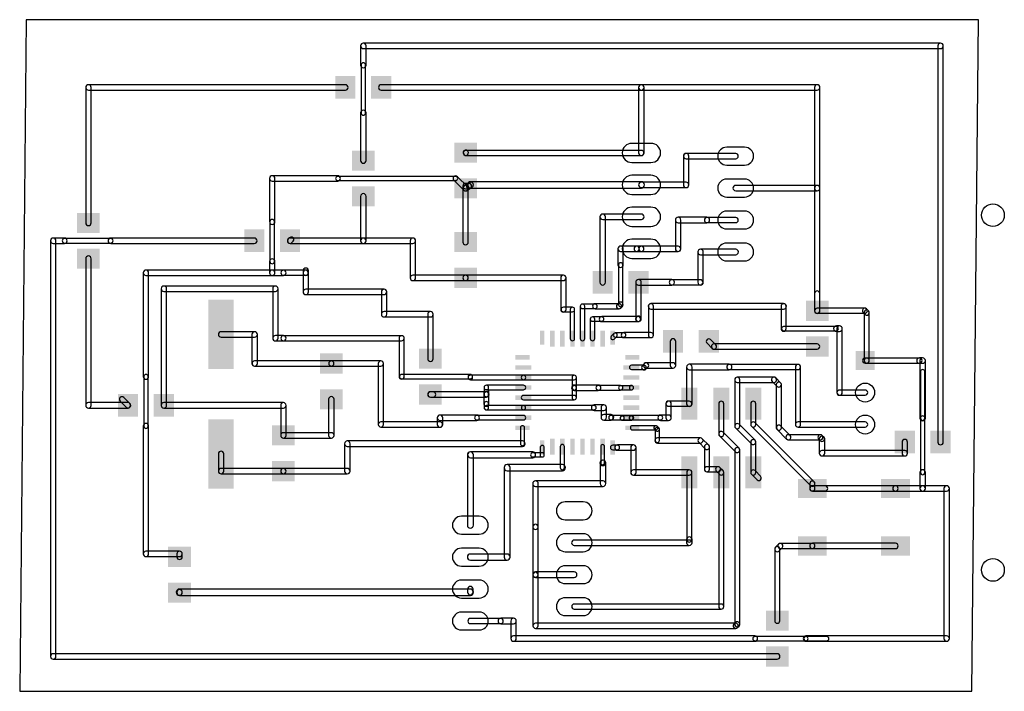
# Model space of a CAD drawing. Extents: x 20.4 to 98.7, y 27.1 to 80.4.
import ezdxf

# ---------------------------------------------------------------- set-up
doc = ezdxf.new("R2010")
doc.units = 0
for name, color, linetype in [('1', 12, 'CONTINUOUS'), ('17', 110, 'CONTINUOUS'), ('20', 31, 'CONTINUOUS')]:
    doc.layers.add(name, color=color, linetype=linetype)

# ---------------------------------------------------------------- blocks, each defined once
blk = doc.blocks.new('RECT')
blk.add_solid([(-0.5, -0.5), (0.5, -0.5), (-0.5, 0.5), (0.5, 0.5)])
blk = doc.blocks.new('LONGP100')
blk.add_lwpolyline([(-0.5, -0.5), (0.5, -0.5, 1), (0.5, 0.5), (-0.5, 0.5, 1)], format="xyb", close=True)
blk = doc.blocks.new('SQUAREP')
blk.add_solid([(-0.5, -0.5), (0.5, -0.5), (-0.5, 0.5), (0.5, 0.5)])
blk = doc.blocks.new('ROUNDP')
blk.add_circle((0, 0), 0.5)

msp = doc.modelspace()

# ---------------------------------------------------------------- linework, layer by layer
at = {"layer": '1'}
for points in [[(47.5361, 78.359), (47.5361, 76.835, 1), (47.9679, 76.835), (47.9679, 78.359, 1)], [(47.752, 78.1431), (93.624, 78.1431, 1), (93.624, 78.5749), (47.752, 78.5749, 1)], [(93.4081, 78.359), (93.4081, 46.863, 1), (93.8399, 46.863), (93.8399, 78.359, 1)], [(47.5742, 76.835), (47.5742, 73.025, 1), (47.9298, 73.025), (47.9298, 76.835, 1)], [(46.33, 75.2729), (25.908, 75.2729, 1), (25.908, 74.8411), (46.33, 74.8411, 1)], [(25.6921, 75.057), (25.6921, 64.287, 1), (26.1239, 64.287), (26.1239, 75.057, 1)], [(49.174, 74.8411), (69.85, 74.8411, 1), (69.85, 75.2729), (49.174, 75.2729, 1)], [(69.6341, 75.057), (69.6341, 69.85, 1), (70.0659, 69.85), (70.0659, 75.057, 1)], [(69.85, 74.8411), (83.82, 74.8411, 1), (83.82, 75.2729), (69.85, 75.2729, 1)], [(83.6041, 75.057), (83.6041, 67.056, 1), (84.0359, 67.056), (84.0359, 75.057, 1)], [(47.5361, 73.025), (47.5361, 69.24, 1), (47.9679, 69.24), (47.9679, 73.025, 1)], [(56.0542, 69.9848), (56.032, 70.0098, 1), (55.728, 69.7402), (55.7501, 69.7152, 1)], [(69.85, 70.0532), (55.9022, 70.0532, 1), (55.9022, 69.6468), (69.85, 69.6468, 1)], [(73.6219, 67.31), (73.6219, 69.596, 1), (73.1901, 69.596), (73.1901, 67.31, 1)], [(73.406, 69.3928), (77.343, 69.3928, 1), (77.343, 69.7992), (73.406, 69.7992, 1)], [(40.2971, 67.818), (40.2971, 64.389, 1), (40.7289, 64.389), (40.7289, 67.818, 1)], [(40.513, 67.6021), (45.72, 67.6021, 1), (45.72, 68.0339), (40.513, 68.0339, 1)], [(45.72, 67.6529), (55.093, 67.6529, 1), (55.093, 67.9831), (45.72, 67.9831, 1)], [(54.9493, 67.6743), (55.7363, 66.8873, 1), (56.0237, 67.1747), (55.2367, 67.9617, 1)], [(56.0959, 62.763), (56.0959, 67.213, 1), (55.6641, 67.213), (55.6641, 62.763, 1)], [(55.88, 66.9971), (56.1552, 66.9971, 1), (56.1552, 67.4289), (55.88, 67.4289, 1)], [(56.0431, 67.3825), (55.7679, 67.2005, 1), (55.9921, 66.8615), (56.2672, 67.0435, 1)], [(56.1898, 67.4795), (56.0431, 67.3825, 1), (56.2672, 67.0435), (56.414, 67.1405, 1)], [(69.85, 67.564), (56.3019, 67.564, 1), (56.3019, 67.056), (69.85, 67.056, 1)], [(69.85, 67.0941), (73.406, 67.0941, 1), (73.406, 67.5259), (69.85, 67.5259, 1)], [(47.5361, 66.396), (47.5361, 62.865, 1), (47.9679, 62.865), (47.9679, 66.396, 1)], [(77.343, 66.8401), (83.82, 66.8401, 1), (83.82, 67.2719), (77.343, 67.2719, 1)], [(83.6041, 67.056), (83.6041, 57.302, 1), (84.0359, 57.302), (84.0359, 67.056, 1)], [(69.85, 64.9859), (66.777, 64.9859, 1), (66.777, 64.5541), (69.85, 64.5541, 1)], [(66.5611, 64.77), (66.5611, 59.563, 1), (66.9929, 59.563), (66.9929, 64.77, 1)], [(40.3352, 64.389), (40.3352, 61.214, 1), (40.6908, 61.214), (40.6908, 64.389, 1)], [(72.9869, 62.23), (72.9869, 64.516, 1), (72.5551, 64.516), (72.5551, 62.23, 1)], [(72.771, 64.3001), (75.057, 64.3001, 1), (75.057, 64.7319), (72.771, 64.7319, 1)], [(77.343, 64.7192), (75.057, 64.7192, 1), (75.057, 64.3128), (77.343, 64.3128, 1)], [(23.3299, 29.82), (23.3299, 62.865, 1), (22.8981, 62.865), (22.8981, 29.82, 1)], [(24.003, 63.0809), (23.114, 63.0809, 1), (23.114, 62.6491), (24.003, 62.6491, 1)], [(27.686, 63.0428), (24.003, 63.0428, 1), (24.003, 62.6872), (27.686, 62.6872, 1)], [(39.091, 63.0809), (27.686, 63.0809, 1), (27.686, 62.6491), (39.091, 62.6491, 1)], [(41.935, 62.6491), (47.752, 62.6491, 1), (47.752, 63.0809), (41.935, 63.0809, 1)], [(41.8933, 63.1107), (41.7913, 63.0087, 1), (42.0787, 62.7213), (42.1807, 62.8233, 1)], [(47.752, 62.6491), (51.689, 62.6491, 1), (51.689, 63.0809), (47.752, 63.0809, 1)], [(51.4731, 62.865), (51.4731, 59.919, 1), (51.9049, 59.919), (51.9049, 62.865, 1)], [(68.4149, 60.96), (68.4149, 62.23, 1), (67.9831, 62.23), (67.9831, 60.96, 1)], [(68.199, 62.0141), (69.469, 62.0141, 1), (69.469, 62.4459), (68.199, 62.4459, 1)], [(69.469, 62.0268), (69.85, 62.0268, 1), (69.85, 62.4332), (69.469, 62.4332, 1)], [(72.771, 62.4332), (69.85, 62.4332, 1), (69.85, 62.0268), (72.771, 62.0268, 1)], [(74.7649, 59.563), (74.7649, 61.976, 1), (74.3331, 61.976), (74.3331, 59.563, 1)], [(74.549, 61.7601), (77.343, 61.7601, 1), (77.343, 62.1919), (74.549, 62.1919, 1)], [(26.1239, 49.784), (26.1239, 61.443, 1), (25.6921, 61.443), (25.6921, 49.784, 1)], [(40.2971, 61.214), (40.2971, 60.325, 1), (40.7289, 60.325), (40.7289, 61.214, 1)], [(68.3641, 57.785), (68.3641, 60.96, 1), (68.0339, 60.96), (68.0339, 57.785, 1)], [(40.513, 60.5409), (30.48, 60.5409, 1), (30.48, 60.1091), (40.513, 60.1091, 1)], [(30.2641, 60.325), (30.2641, 52.07, 1), (30.6959, 52.07), (30.6959, 60.325, 1)], [(41.402, 60.5409), (40.513, 60.5409, 1), (40.513, 60.1091), (41.402, 60.1091, 1)], [(43.18, 60.5282), (41.402, 60.5282, 1), (41.402, 60.1218), (43.18, 60.1218, 1)], [(43.3959, 60.325), (43.3959, 60.477, 1), (42.9641, 60.477), (42.9641, 60.325, 1)], [(42.9641, 60.325), (42.9641, 58.801, 1), (43.3959, 58.801), (43.3959, 60.325, 1)], [(51.689, 59.7031), (55.88, 59.7031, 1), (55.88, 60.1349), (51.689, 60.1349, 1)], [(55.88, 59.7031), (63.652, 59.7031, 1), (63.652, 60.1349), (55.88, 60.1349, 1)], [(63.8679, 57.404), (63.8679, 59.919, 1), (63.4361, 59.919), (63.4361, 57.404, 1)], [(69.621, 59.3471), (72.263, 59.3471, 1), (72.263, 59.7789), (69.621, 59.7789, 1)], [(69.8369, 56.667), (69.8369, 59.563, 1), (69.4051, 59.563), (69.4051, 56.667, 1)], [(72.263, 59.3598), (74.549, 59.3598, 1), (74.549, 59.7662), (72.263, 59.7662, 1)], [(31.6861, 59.055), (31.6861, 49.784, 1), (32.1179, 49.784), (32.1179, 59.055, 1)], [(40.767, 59.2709), (31.902, 59.2709, 1), (31.902, 58.8391), (40.767, 58.8391, 1)], [(40.9829, 55.118), (40.9829, 59.055, 1), (40.5511, 59.055), (40.5511, 55.118, 1)], [(43.18, 58.5851), (49.403, 58.5851, 1), (49.403, 59.0169), (43.18, 59.0169, 1)], [(49.1871, 58.801), (49.1871, 57.023, 1), (49.6189, 57.023), (49.6189, 58.801, 1)], [(83.6168, 58.674), (83.6168, 57.302, 1), (84.0232, 57.302), (84.0232, 58.674, 1)], [(68.2157, 57.5143), (68.3427, 57.6413, 1), (68.0553, 57.9287), (67.9283, 57.8017, 1)], [(49.403, 56.8071), (53.086, 56.8071, 1), (53.086, 57.2389), (49.403, 57.2389, 1)], [(52.8701, 57.023), (52.8701, 53.492, 1), (53.3019, 53.492), (53.3019, 57.023, 1)], [(64.37, 57.5818), (63.652, 57.5818, 1), (63.652, 57.2262), (64.37, 57.2262, 1)], [(64.5478, 55.0926), (64.5478, 57.404, 1), (64.1922, 57.404), (64.1922, 55.0926, 1)], [(65.3478, 55.0926), (65.3478, 57.658, 1), (64.9922, 57.658), (64.9922, 55.0926, 1)], [(65.17, 57.4802), (66.167, 57.4802, 1), (66.167, 57.8358), (65.17, 57.8358, 1)], [(66.167, 57.4548), (68.072, 57.4548, 1), (68.072, 57.8612), (66.167, 57.8612, 1)], [(70.612, 57.4421), (81.153, 57.4421, 1), (81.153, 57.8739), (70.612, 57.8739, 1)], [(70.8152, 55.372), (70.8152, 57.658, 1), (70.4088, 57.658), (70.4088, 55.372, 1)], [(80.9498, 57.658), (80.9498, 55.88, 1), (81.3562, 55.88), (81.3562, 57.658, 1)], [(83.82, 57.0988), (87.605, 57.0988, 1), (87.605, 57.5052), (83.82, 57.5052, 1)], [(87.4613, 57.1583), (87.6133, 57.0063, 1), (87.9007, 57.2937), (87.7487, 57.4457, 1)], [(87.5538, 57.15), (87.5538, 53.34, 1), (87.9602, 53.34), (87.9602, 57.15, 1)], [(66.1478, 55.0926), (66.1478, 56.642, 1), (65.7922, 56.642), (65.7922, 55.0926, 1)], [(65.97, 56.4642), (66.7, 56.4642, 1), (66.7, 56.8198), (65.97, 56.8198, 1)], [(66.7, 56.4388), (69.596, 56.4388, 1), (69.596, 56.8452), (66.7, 56.8452, 1)], [(69.7397, 56.4983), (69.7647, 56.5233, 1), (69.4773, 56.8107), (69.4523, 56.7857, 1)], [(36.449, 55.2071), (39.116, 55.2071, 1), (39.116, 55.6389), (36.449, 55.6389, 1)], [(38.9001, 55.423), (38.9001, 53.111, 1), (39.3319, 53.111), (39.3319, 55.423, 1)], [(68.453, 55.1688), (70.612, 55.1688, 1), (70.612, 55.5752), (68.453, 55.5752, 1)], [(81.153, 55.7149), (85.344, 55.7149, 1), (85.344, 56.0451), (81.153, 56.0451, 1)], [(85.344, 55.6641), (85.598, 55.6641, 1), (85.598, 56.0959), (85.344, 56.0959, 1)], [(85.3821, 55.88), (85.3821, 50.8, 1), (85.8139, 50.8), (85.8139, 55.88, 1)], [(41.402, 55.3339), (40.767, 55.3339, 1), (40.767, 54.9021), (41.402, 54.9021, 1)], [(50.8, 55.3212), (41.402, 55.3212, 1), (41.402, 54.9148), (50.8, 54.9148, 1)], [(50.5968, 55.118), (50.5968, 52.07, 1), (51.0032, 52.07), (51.0032, 55.118, 1)], [(67.6867, 55.0521), (67.8899, 55.2553, 1), (67.6565, 55.4887), (67.4533, 55.2855, 1)], [(67.7732, 55.2069), (68.453, 55.2069, 1), (68.453, 55.5371), (67.7732, 55.5371, 1)], [(72.5809, 52.959), (72.5809, 54.864, 1), (72.1491, 54.864), (72.1491, 52.959, 1)], [(75.0653, 54.7203), (75.4713, 54.3143, 1), (75.7587, 54.6017), (75.3527, 55.0077, 1)], [(83.82, 54.6612), (75.615, 54.6612, 1), (75.615, 54.2548), (83.82, 54.2548, 1)], [(45.212, 53.3142), (39.116, 53.3142, 1), (39.116, 52.9078), (45.212, 52.9078, 1)], [(45.212, 52.9078), (49.149, 52.9078, 1), (49.149, 53.3142), (45.212, 53.3142, 1)], [(49.3522, 48.26), (49.3522, 53.111, 1), (48.9458, 53.111), (48.9458, 48.26, 1)], [(87.757, 53.5432), (87.63, 53.5432, 1), (87.63, 53.1368), (87.757, 53.1368, 1)], [(87.757, 53.1368), (91.948, 53.1368, 1), (91.948, 53.5432), (87.757, 53.5432, 1)], [(91.948, 53.1241), (92.202, 53.1241, 1), (92.202, 53.5559), (91.948, 53.5559, 1)], [(91.9861, 53.34), (91.9861, 48.768, 1), (92.4179, 48.768), (92.4179, 53.34, 1)], [(70.072, 52.9651), (69.0626, 52.9651, 1), (69.0626, 52.6349), (70.072, 52.6349, 1)], [(70.2157, 52.6563), (70.3747, 52.8153, 1), (70.0873, 53.1027), (69.9283, 52.9437, 1)], [(70.231, 52.7431), (72.365, 52.7431, 1), (72.365, 53.1749), (70.231, 53.1749, 1)], [(73.8759, 49.91), (73.8759, 52.832, 1), (73.4441, 52.832), (73.4441, 49.91, 1)], [(73.66, 52.6161), (76.835, 52.6161, 1), (76.835, 53.0479), (73.66, 53.0479, 1)], [(76.835, 52.6288), (82.296, 52.6288, 1), (82.296, 53.0352), (76.835, 53.0352, 1)], [(82.0928, 52.832), (82.0928, 48.26, 1), (82.4992, 48.26), (82.4992, 52.832, 1)], [(92.0242, 52.451), (92.0242, 48.768, 1), (92.3798, 48.768), (92.3798, 52.451, 1)], [(30.3022, 52.07), (30.3022, 48.133, 1), (30.6578, 48.133), (30.6578, 52.07, 1)], [(56.261, 52.2478), (50.8, 52.2478, 1), (50.8, 51.8922), (56.261, 51.8922, 1)], [(56.4388, 52), (56.4388, 52.07, 1), (56.0832, 52.07), (56.0832, 52, 1)], [(60.4774, 52.1778), (56.261, 52.1778, 1), (56.261, 51.8222), (60.4774, 51.8222, 1)], [(60.4774, 51.8222), (64.516, 51.8222, 1), (64.516, 52.1778), (60.4774, 52.1778, 1)], [(64.3382, 52), (64.3382, 51.181, 1), (64.6938, 51.181), (64.6938, 52, 1)], [(77.47, 51.6128), (80.391, 51.6128, 1), (80.391, 52.0192), (77.47, 52.0192, 1)], [(77.6732, 48.133), (77.6732, 51.816, 1), (77.2668, 51.816), (77.2668, 48.133, 1)], [(80.2473, 51.6723), (80.6283, 51.2913, 1), (80.9157, 51.5787), (80.5347, 51.9597, 1)], [(53.086, 50.4321), (57.531, 50.4321, 1), (57.531, 50.8639), (53.086, 50.8639, 1)], [(57.7342, 50.648), (57.7342, 50.819, 1), (57.3278, 50.819), (57.3278, 50.648, 1)], [(60.4774, 51.3778), (57.531, 51.3778, 1), (57.531, 51.0222), (60.4774, 51.0222, 1)], [(57.3532, 51.2), (57.3532, 50.648, 1), (57.7088, 50.648), (57.7088, 51.2, 1)], [(66.421, 51.3969), (64.516, 51.3969, 1), (64.516, 50.9651), (66.421, 50.9651, 1)], [(64.6938, 50.4), (64.6938, 51.181, 1), (64.3382, 51.181), (64.3382, 50.4, 1)], [(68.199, 51.3588), (66.421, 51.3588, 1), (66.421, 51.0032), (68.199, 51.0032, 1)], [(69.0626, 51.3461), (68.199, 51.3461, 1), (68.199, 51.0159), (69.0626, 51.0159, 1)], [(68.8975, 51.2), (68.8975, 51.181, 1), (69.2277, 51.181), (69.2277, 51.2, 1)], [(80.5688, 51.435), (80.5688, 48.006, 1), (80.9752, 48.006), (80.9752, 51.435, 1)], [(85.598, 50.5968), (87.63, 50.5968, 1), (87.63, 51.0032), (85.598, 51.0032, 1)], [(29.2017, 49.9277), (28.7187, 50.4107, 1), (28.4313, 50.1233), (28.9143, 49.6403, 1)], [(45.4279, 47.396), (45.4279, 50.267, 1), (44.9961, 50.267), (44.9961, 47.396, 1)], [(53.086, 50.4448), (53.315, 50.4448, 1), (53.315, 50.8512), (53.086, 50.8512, 1)], [(57.3278, 50.648), (57.3278, 49.911, 1), (57.7342, 49.911), (57.7342, 50.648, 1)], [(57.3532, 49.911), (57.3532, 49.6, 1), (57.7088, 49.6), (57.7088, 49.911, 1)], [(60.4774, 50.2222), (64.516, 50.2222, 1), (64.516, 50.5778), (60.4774, 50.5778, 1)], [(72.2249, 48.8), (72.2249, 49.91, 1), (71.7931, 49.91), (71.7931, 48.8, 1)], [(72.009, 49.7068), (73.66, 49.7068, 1), (73.66, 50.1132), (72.009, 50.1132, 1)], [(75.9968, 49.91), (75.9968, 47.498, 1), (76.4032, 47.498), (76.4032, 49.91, 1)], [(78.9432, 48.26), (78.9432, 49.91, 1), (78.5368, 49.91), (78.5368, 48.26, 1)], [(29.058, 49.9999), (25.908, 49.9999, 1), (25.908, 49.5681), (29.058, 49.5681, 1)], [(41.402, 49.9999), (31.902, 49.9999, 1), (31.902, 49.5681), (41.402, 49.5681, 1)], [(41.6179, 47.396), (41.6179, 49.784, 1), (41.1861, 49.784), (41.1861, 47.396, 1)], [(57.531, 49.4349), (60.4774, 49.4349, 1), (60.4774, 49.7651), (57.531, 49.7651, 1)], [(60.4774, 49.4349), (66.097, 49.4349, 1), (66.097, 49.7651), (60.4774, 49.7651, 1)], [(66.097, 49.3841), (66.8655, 49.3841, 1), (66.8655, 49.8159), (66.097, 49.8159, 1)], [(66.6496, 49.6), (66.6496, 48.8315, 1), (67.0814, 48.8315), (67.0814, 49.6, 1)], [(54.0639, 48.26), (54.0639, 48.8, 1), (53.6321, 48.8), (53.6321, 48.26, 1)], [(56.769, 49.0159), (53.848, 49.0159, 1), (53.848, 48.5841), (56.769, 48.5841, 1)], [(60.4774, 48.9778), (56.769, 48.9778, 1), (56.769, 48.6222), (60.4774, 48.6222, 1)], [(67.437, 49.0474), (66.8655, 49.0474, 1), (66.8655, 48.6156), (67.437, 48.6156, 1)], [(67.6148, 48.8), (67.6148, 48.8315, 1), (67.2592, 48.8315), (67.2592, 48.8, 1)], [(69.0626, 48.9778), (67.437, 48.9778, 1), (67.437, 48.6222), (69.0626, 48.6222, 1)], [(68.4428, 48.6513), (68.4495, 48.658, 1), (68.216, 48.8914), (68.2093, 48.8847, 1)], [(68.3328, 48.6096), (69.0373, 48.6096, 1), (69.0373, 48.9398), (68.3328, 48.9398, 1)], [(69.154, 48.658), (69.1793, 48.6833, 1), (68.9459, 48.9167), (68.9206, 48.8914, 1)], [(69.0626, 48.6222), (71.374, 48.6222, 1), (71.374, 48.9778), (69.0626, 48.9778, 1)], [(71.374, 48.5841), (72.009, 48.5841, 1), (72.009, 49.0159), (71.374, 49.0159, 1)], [(92.0242, 48.768), (92.0242, 44.45, 1), (92.3798, 44.45), (92.3798, 48.768, 1)], [(30.2641, 48.133), (30.2641, 37.973, 1), (30.6959, 37.973), (30.6959, 48.133, 1)], [(53.848, 48.4632), (49.149, 48.4632, 1), (49.149, 48.0568), (53.848, 48.0568, 1)], [(60.5663, 46.736), (60.5663, 48, 1), (60.2361, 48), (60.2361, 46.736, 1)], [(69.1388, 47.8349), (70.999, 47.8349, 1), (70.999, 48.1651), (69.1388, 48.1651, 1)], [(70.8823, 47.8833), (71.0033, 47.7623, 1), (71.2367, 47.9957), (71.1157, 48.1167, 1)], [(70.9549, 47.879), (70.9549, 46.99, 1), (71.2851, 46.99), (71.2851, 47.879, 1)], [(78.8837, 47.0067), (77.6137, 48.2767, 1), (77.3263, 47.9893), (78.5963, 46.7193, 1)], [(83.5827, 43.7047), (78.8837, 48.4037, 1), (78.5963, 48.1163), (83.2953, 43.4173, 1)], [(80.6283, 47.8623), (81.3903, 47.1003, 1), (81.6777, 47.3877), (80.9157, 48.1497, 1)], [(82.296, 48.0568), (87.63, 48.0568, 1), (87.63, 48.4632), (82.296, 48.4632, 1)], [(41.402, 47.1801), (45.212, 47.1801, 1), (45.212, 47.6119), (41.402, 47.6119, 1)], [(46.482, 46.5201), (60.4012, 46.5201, 1), (60.4012, 46.9519), (46.482, 46.9519, 1)], [(46.6979, 44.552), (46.6979, 46.736, 1), (46.2661, 46.736), (46.2661, 44.552, 1)], [(71.12, 46.7868), (74.549, 46.7868, 1), (74.549, 47.1932), (71.12, 47.1932, 1)], [(75.2007, 46.6257), (74.6927, 47.1337, 1), (74.4053, 46.8463), (74.9133, 46.3383, 1)], [(76.0563, 47.3543), (77.3263, 46.0843, 1), (77.6137, 46.3717), (76.3437, 47.6417, 1)], [(78.9432, 44.45), (78.9432, 46.863, 1), (78.5368, 46.863), (78.5368, 44.45, 1)], [(81.534, 47.0408), (84.074, 47.0408, 1), (84.074, 47.4472), (81.534, 47.4472, 1)], [(83.9303, 47.1003), (84.0573, 46.9733, 1), (84.3447, 47.2607), (84.2177, 47.3877, 1)], [(84.4169, 45.974), (84.4169, 47.117, 1), (83.9851, 47.117), (83.9851, 45.974, 1)], [(90.5641, 46.863), (90.5641, 45.974, 1), (90.9959, 45.974), (90.9959, 46.863, 1)], [(62.1351, 45.847), (62.1351, 46.4312, 1), (61.8049, 46.4312), (61.8049, 45.847, 1)], [(63.7351, 44.831), (63.7351, 46.5074, 1), (63.4049, 46.5074), (63.4049, 44.831, 1)], [(66.6176, 46.5074), (66.6176, 45.212, 1), (66.9224, 45.212), (66.9224, 46.5074, 1)], [(67.57, 46.2534), (67.945, 46.2534, 1), (67.945, 46.609), (67.57, 46.609, 1)], [(67.945, 46.2153), (69.215, 46.2153, 1), (69.215, 46.6471), (67.945, 46.6471, 1)], [(68.9991, 46.4312), (68.9991, 44.45, 1), (69.4309, 44.45), (69.4309, 46.4312, 1)], [(75.2602, 44.704), (75.2602, 46.482, 1), (74.8538, 46.482), (74.8538, 44.704, 1)], [(77.2668, 46.228), (77.2668, 32.385, 1), (77.6732, 32.385), (77.6732, 46.228, 1)], [(90.78, 46.1899), (84.201, 46.1899, 1), (84.201, 45.7581), (90.78, 45.7581, 1)], [(36.6649, 44.552), (36.6649, 45.923, 1), (36.2331, 45.923), (36.2331, 44.552, 1)], [(56.0197, 45.847), (56.0197, 40.259, 1), (56.5023, 40.259), (56.5023, 45.847, 1)], [(56.261, 45.6184), (61.214, 45.6184, 1), (61.214, 46.0756), (56.261, 46.0756, 1)], [(61.214, 45.6819), (61.97, 45.6819, 1), (61.97, 46.0121), (61.214, 46.0121, 1)], [(66.802, 45.4279), (66.77, 45.4279, 1), (66.77, 44.9961), (66.802, 44.9961, 1)], [(67.0179, 43.561), (67.0179, 45.212, 1), (66.5861, 45.212), (66.5861, 43.561, 1)], [(41.402, 44.7679), (36.449, 44.7679, 1), (36.449, 44.3361), (41.402, 44.3361, 1)], [(41.402, 44.3361), (46.482, 44.3361, 1), (46.482, 44.7679), (41.402, 44.7679, 1)], [(59.4233, 37.719), (59.4233, 44.831, 1), (58.9407, 44.831), (58.9407, 37.719, 1)], [(59.182, 44.5897), (63.57, 44.5897, 1), (63.57, 45.0723), (59.182, 45.0723, 1)], [(69.215, 44.2468), (73.66, 44.2468, 1), (73.66, 44.6532), (69.215, 44.6532, 1)], [(73.8632, 39.116), (73.8632, 44.45, 1), (73.4568, 44.45), (73.4568, 39.116, 1)], [(75.946, 44.9072), (75.057, 44.9072, 1), (75.057, 44.5008), (75.946, 44.5008, 1)], [(76.3437, 44.5937), (76.0897, 44.8477, 1), (75.8023, 44.5603), (76.0563, 44.3063, 1)], [(76.4032, 33.782), (76.4032, 44.45, 1), (75.9968, 44.45), (75.9968, 33.782, 1)], [(78.5963, 44.3063), (79.0408, 43.8618, 1), (79.3282, 44.1492), (78.8837, 44.5937, 1)], [(91.9861, 44.45), (91.9861, 43.18, 1), (92.4179, 43.18), (92.4179, 44.45, 1)], [(61.6518, 40.132), (61.6518, 43.561, 1), (61.22, 43.561), (61.22, 40.132, 1)], [(61.4359, 43.3451), (66.802, 43.3451, 1), (66.802, 43.7769), (61.4359, 43.7769, 1)], [(83.439, 42.9641), (90.043, 42.9641, 1), (90.043, 43.3959), (83.439, 43.3959, 1)], [(83.6422, 43.18), (83.6422, 43.561, 1), (83.2358, 43.561), (83.2358, 43.18, 1)], [(83.439, 42.9768), (84.455, 42.9768, 1), (84.455, 43.3832), (83.439, 43.3832, 1)], [(90.043, 42.9641), (92.202, 42.9641, 1), (92.202, 43.3959), (90.043, 43.3959, 1)], [(94.107, 43.3959), (92.202, 43.3959, 1), (92.202, 42.9641), (94.107, 42.9641, 1)], [(94.3229, 31.242), (94.3229, 43.18, 1), (93.8911, 43.18), (93.8911, 31.242, 1)], [(61.2327, 40.132), (61.2327, 36.322, 1), (61.6391, 36.322), (61.6391, 40.132, 1)], [(73.8759, 38.862), (73.8759, 39.116, 1), (73.4441, 39.116), (73.4441, 38.862, 1)], [(64.516, 38.6461), (73.66, 38.6461, 1), (73.66, 39.0779), (64.516, 39.0779, 1)], [(80.7553, 38.7517), (80.5013, 38.4977, 1), (80.7887, 38.2103), (81.0427, 38.4643, 1)], [(80.4418, 38.354), (80.4418, 32.664, 1), (80.8482, 32.664), (80.8482, 38.354, 1)], [(83.439, 38.8112), (80.899, 38.8112, 1), (80.899, 38.4048), (83.439, 38.4048, 1)], [(83.439, 38.3921), (90.043, 38.3921, 1), (90.043, 38.8239), (83.439, 38.8239, 1)], [(33.147, 38.1889), (30.48, 38.1889, 1), (30.48, 37.7571), (33.147, 37.7571, 1)], [(33.3629, 37.744), (33.3629, 37.973, 1), (32.9311, 37.973), (32.9311, 37.744, 1)], [(56.261, 37.4777), (59.182, 37.4777, 1), (59.182, 37.9603), (56.261, 37.9603, 1)], [(64.516, 36.5379), (61.4359, 36.5379, 1), (61.4359, 36.1061), (64.516, 36.1061, 1)], [(61.6391, 32.258), (61.6391, 36.322, 1), (61.2327, 36.322), (61.2327, 32.258, 1)], [(56.0451, 35.179), (56.0451, 34.925, 1), (56.4769, 34.925), (56.4769, 35.179, 1)], [(56.261, 35.179), (33.147, 35.179, 1), (33.147, 34.671), (56.261, 34.671, 1)], [(33.3629, 34.9), (33.3629, 34.925, 1), (32.9311, 34.925), (32.9311, 34.9, 1)], [(64.516, 33.5788), (76.2, 33.5788, 1), (76.2, 33.9852), (64.516, 33.9852, 1)], [(56.261, 32.4358), (58.674, 32.4358, 1), (58.674, 32.8422), (56.261, 32.8422, 1)], [(58.674, 32.4231), (59.69, 32.4231, 1), (59.69, 32.8549), (58.674, 32.8549, 1)], [(59.4741, 32.639), (59.4741, 31.242, 1), (59.9059, 31.242), (59.9059, 32.639, 1)], [(77.343, 32.4612), (61.4359, 32.4612, 1), (61.4359, 32.0548), (77.343, 32.0548, 1)], [(77.3263, 32.5287), (77.1993, 32.4017, 1), (77.4867, 32.1143), (77.6137, 32.2413, 1)], [(59.69, 31.0261), (78.867, 31.0261, 1), (78.867, 31.4579), (59.69, 31.4579, 1)], [(78.867, 31.0769), (82.931, 31.0769, 1), (82.931, 31.4071), (78.867, 31.4071, 1)], [(82.931, 31.0261), (94.107, 31.0261, 1), (94.107, 31.4579), (82.931, 31.4579, 1)], [(82.931, 31.0769), (84.582, 31.0769, 1), (84.582, 31.4071), (82.931, 31.4071, 1)], [(80.645, 30.0359), (23.114, 30.0359, 1), (23.114, 29.6041), (80.645, 29.6041, 1)]]:
    msp.add_lwpolyline(points, format="xyb", close=True, dxfattribs=at)
at = {"layer": '20'}
for p, q in [((20.955, 80.442), (20.447, 27.051)), ((96.627, 80.442), (20.955, 80.442)), ((96.119, 27.051), (96.627, 80.442)), ((20.447, 27.051), (96.119, 27.051))]:
    msp.add_line(p, q, dxfattribs=at)
for centre in [(97.79, 64.9), (97.79, 36.7)]:
    msp.add_circle(centre, 0.9, dxfattribs=at)

# ---------------------------------------------------------------- block references
at = {"layer": '1'}
for p, xscale, yscale in [((46.33, 75.057), 1.6, 1.803), ((49.174, 75.057), 1.6, 1.803), ((66.777, 59.563), 1.6, 1.803), ((69.621, 59.563), 1.6, 1.803), ((61.97, 55.1688), 0.3556, 1.1176), ((62.77, 55.0926), 0.3556, 1.27), ((63.57, 55.0926), 0.3504, 1.27), ((64.37, 55.0926), 0.3504, 1.27), ((65.17, 55.0926), 0.3504, 1.27), ((65.97, 55.0926), 0.3556, 1.27), ((66.77, 55.0926), 0.3556, 1.27), ((67.57, 55.1688), 0.3556, 1.1176), ((72.365, 54.864), 1.6, 1.803), ((75.209, 54.864), 1.6, 1.803), ((60.4012, 53.6), 1.1176, 0.3556), ((69.1388, 53.6), 1.1176, 0.3556), ((60.4774, 52.8), 1.27, 0.3556), ((69.0626, 52.8), 1.27, 0.3556), ((60.4774, 52), 1.27, 0.3556), ((69.0626, 52), 1.27, 0.3556), ((60.4774, 51.2), 1.27, 0.3556), ((69.0626, 51.2), 1.27, 0.3556), ((29.058, 49.784), 1.6, 1.803), ((31.902, 49.784), 1.6, 1.803), ((60.4774, 50.4), 1.27, 0.3556), ((69.0626, 50.4), 1.27, 0.3556), ((60.4774, 49.6), 1.27, 0.3556), ((69.0626, 49.6), 1.27, 0.3556), ((60.4774, 48.8), 1.27, 0.3556), ((69.0626, 48.8), 1.27, 0.3556), ((60.4012, 48), 1.1176, 0.3556), ((69.1388, 48), 1.1176, 0.3556), ((61.97, 46.4312), 0.3556, 1.1176), ((62.77, 46.5074), 0.3556, 1.27), ((63.57, 46.5074), 0.3504, 1.27), ((64.37, 46.5074), 0.3504, 1.27), ((65.17, 46.5074), 0.3504, 1.27), ((65.97, 46.5074), 0.3556, 1.27), ((66.77, 46.5074), 0.3556, 1.27), ((67.57, 46.4312), 0.3556, 1.1176)]:
    msp.add_blockref('RECT', p, dxfattribs=dict(at, xscale=xscale, yscale=yscale))
for p, xscale, yscale, rotation in [((55.88, 69.875), 1.6, 1.803, 270), ((47.752, 69.24), 1.6, 1.803, 90), ((55.88, 67.031), 1.6, 1.803, 270), ((47.752, 66.396), 1.6, 1.803, 90), ((25.908, 64.287), 1.6, 1.803, 270), ((39.091, 62.865), 1.6, 1.803, 180), ((41.935, 62.865), 1.6, 1.803, 180), ((55.88, 62.763), 1.6, 1.803, 90), ((25.908, 61.443), 1.6, 1.803, 270), ((55.88, 59.919), 1.6, 1.803, 90), ((36.449, 55.423), 5.5, 2, 270), ((83.82, 57.302), 1.6, 1.803, 90), ((83.82, 54.458), 1.6, 1.803, 90), ((53.086, 53.492), 1.6, 1.803, 270), ((45.212, 53.111), 1.6, 1.803, 90), ((45.212, 50.267), 1.6, 1.803, 90), ((53.086, 50.648), 1.6, 1.803, 270), ((73.66, 49.91), 2.54, 1.27, 90), ((76.2, 49.91), 2.54, 1.27, 90), ((78.74, 49.91), 2.54, 1.27, 90), ((36.449, 45.923), 5.5, 2, 270), ((41.402, 47.396), 1.6, 1.803, 270), ((90.78, 46.863), 1.6, 1.803, 180), ((93.624, 46.863), 1.6, 1.803, 180), ((73.66, 44.45), 2.54, 1.27, 90), ((76.2, 44.45), 2.54, 1.27, 90), ((78.74, 44.45), 2.54, 1.27, 90), ((41.402, 44.552), 1.6, 1.803, 270), ((83.439, 43.18), 2.286, 1.524, 180), ((90.043, 43.18), 2.286, 1.524, 180), ((83.439, 38.608), 2.286, 1.524, 180), ((90.043, 38.608), 2.286, 1.524, 180), ((33.147, 37.744), 1.6, 1.803, 90), ((33.147, 34.9), 1.6, 1.803, 90), ((80.645, 32.664), 1.6, 1.803, 90), ((80.645, 29.82), 1.6, 1.803, 90)]:
    msp.add_blockref('RECT', p, dxfattribs=dict(at, xscale=xscale, yscale=yscale, rotation=rotation))
at = {"layer": '17'}
for p, xscale, yscale in [((69.85, 69.85), 1.524, 1.524), ((77.343, 69.596), 1.4224, 1.4224), ((69.85, 67.31), 1.524, 1.524), ((77.343, 67.056), 1.4224, 1.4224), ((69.85, 64.77), 1.524, 1.524), ((77.343, 64.516), 1.4224, 1.4224), ((69.85, 62.23), 1.524, 1.524), ((77.343, 61.976), 1.4224, 1.4224)]:
    msp.add_blockref('LONGP100', p, dxfattribs=dict(at, xscale=xscale, yscale=yscale))
for name, p, xscale, yscale, rotation in [('SQUAREP', (87.63, 53.34), 1.508, 1.508, 270), ('ROUNDP', (87.63, 50.8), 1.508, 1.508, 270), ('ROUNDP', (87.63, 48.26), 1.508, 1.508, 270), ('LONGP100', (64.516, 41.402), 1.4224, 1.4224, 180), ('LONGP100', (56.261, 40.259), 1.4224, 1.4224, 180), ('LONGP100', (64.516, 38.862), 1.4224, 1.4224, 180), ('LONGP100', (56.261, 37.719), 1.4224, 1.4224, 180), ('LONGP100', (64.516, 36.322), 1.4224, 1.4224, 180), ('LONGP100', (56.261, 35.179), 1.4224, 1.4224, 180), ('LONGP100', (64.516, 33.782), 1.4224, 1.4224, 180), ('LONGP100', (56.261, 32.639), 1.4224, 1.4224, 180)]:
    msp.add_blockref(name, p, dxfattribs=dict(at, xscale=xscale, yscale=yscale, rotation=rotation))

doc.saveas('drawing.dxf')
